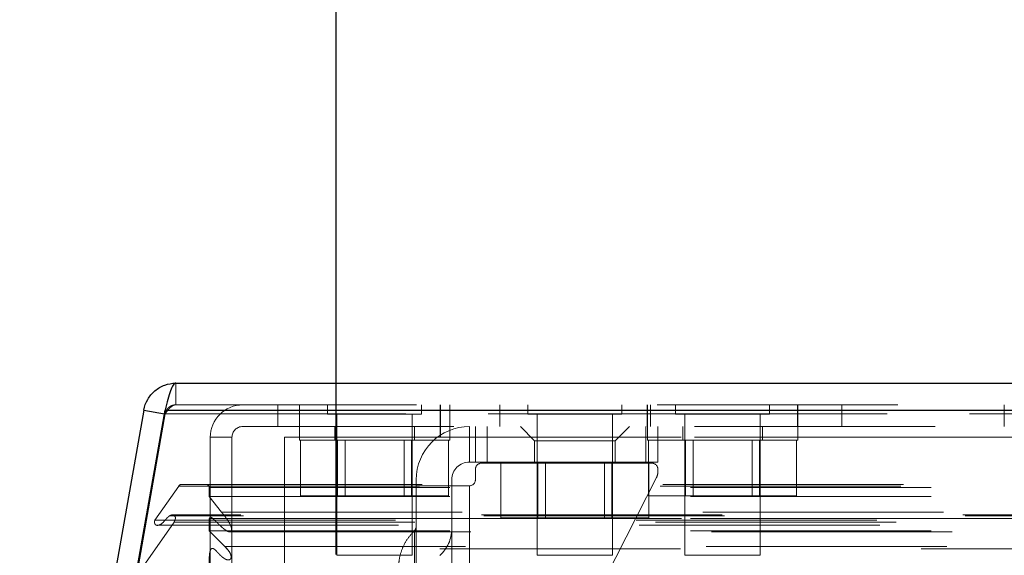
# Model space of a CAD drawing. Header units: inches. Extents: x 0.2 to 10.8, y 0.2 to 8.2.
# Tile 6 of 58: x 3.344 to 3.753, y 2.383 to 2.606. Entities that reach past the tile are written whole.
import ezdxf

# ---------------------------------------------------------------- set-up
doc = ezdxf.new("R2010")
doc.units = ezdxf.units.IN
doc.header["$MEASUREMENT"] = 0
doc.linetypes.add('HIDDEN', pattern=[0.07500000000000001, 0.05, -0.025])
doc.layers.add('DIMENSIONS', color=140, linetype='Continuous')
doc.styles.add('SLDTEXTSTYLE0', font='TXT', dxfattribs={"width": 0.7})
doc.dimstyles.new('SLDDIMSTYLE0', dxfattribs={"dimtxt": 0.0849609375, "dimasz": 0.13, "dimexe": 0, "dimexo": 0.0625, "dimgap": 0.021240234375, "dimtad": 0, "dimtih": 1, "dimtoh": 1, "dimlfac": 8, "dimrnd": 1e-09, "dimzin": 12, "dimdsep": 46, "dimtxsty": 'SLDTEXTSTYLE0', "dimsah": 1, "dimcen": 0.09, "dimadec": 0, "dimazin": 3, "dimtfac": 1, "dimtofl": 0, "dimtmove": 0, "dimatfit": 3, "dimfxl": 0, "dimfrac": 2, "dimtolj": 1, "dimtzin": 12, "dimarcsym": 0})
doc.dimstyles.new('SLDDIMSTYLE1', dxfattribs={"dimtxt": 0.0849609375, "dimasz": 0.13, "dimexe": 0, "dimexo": 0.0625, "dimgap": 0.021240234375, "dimtad": 0, "dimtih": 1, "dimtoh": 1, "dimlfac": 8, "dimrnd": 1e-09, "dimzin": 12, "dimdsep": 46, "dimtxsty": 'SLDTEXTSTYLE0', "dimsah": 1, "dimcen": 0.09, "dimadec": 0, "dimazin": 3, "dimtfac": 1, "dimtmove": 0, "dimatfit": 0, "dimfxl": 0, "dimfrac": 2, "dimtolj": 1, "dimtzin": 12, "dimarcsym": 0})

# ---------------------------------------------------------------- blocks, each defined once
blk = doc.blocks.new('_D_22')
at = {"layer": 'DIMENSIONS'}
for p, q in [((3.107661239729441, 2.347313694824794), (3.107661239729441, 2.597313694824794)), ((3.313353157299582, 2.347313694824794), (2.982661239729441, 2.347313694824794)), ((3.220665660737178, 2.119563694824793), (2.982661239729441, 2.119563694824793)), ((3.107661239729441, 1.873226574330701), (3.107661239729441, 2.119563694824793)), ((2.580748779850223, 1.873226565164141), (2.5522186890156, 1.873226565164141)), ((2.5522186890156, 1.873226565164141), (2.5522186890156, 1.738195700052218)), ((2.833217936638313, 1.873226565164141), (2.861748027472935, 1.873226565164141)), ((2.861748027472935, 1.873226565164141), (2.861748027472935, 1.738195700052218)), ((2.986405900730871, 1.873226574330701), (3.107661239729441, 1.873226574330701)), ((2.5522186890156, 1.738195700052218), (2.580748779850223, 1.738195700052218)), ((2.861748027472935, 1.738195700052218), (2.833217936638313, 1.738195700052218))]:
    blk.add_line(p, q, dxfattribs=at)
for points in [[(3.107661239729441, 2.347313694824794), (3.127661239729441, 2.477313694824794), (3.087661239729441, 2.477313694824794)], [(3.107661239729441, 2.119563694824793), (3.087661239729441, 1.989563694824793), (3.127661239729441, 1.989563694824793)]]:
    blk.add_solid(points, dxfattribs=at)
at = {"layer": 'DIMENSIONS', "char_height": 0.08333333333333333, "attachment_point": 1, "style": 'SLDTEXTSTYLE0'}
for s, insert in [('1.82', (2.580748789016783, 1.99966894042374)), ('46.3', (2.580748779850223, 1.845618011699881))]:
    blk.add_mtext(s, dxfattribs=dict(at, insert=insert))
blk = doc.blocks.new('_D_25')
at = {"layer": 'DIMENSIONS'}
for p, q in [((3.475114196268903, 2.383813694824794), (3.475114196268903, 2.870682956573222)), ((5.167364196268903, 2.383813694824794), (5.167364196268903, 2.870682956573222)), ((4.153042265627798, 2.825158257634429), (4.124512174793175, 2.825158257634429)), ((4.124512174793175, 2.825158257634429), (4.124512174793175, 2.690127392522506)), ((4.476190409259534, 2.825158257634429), (4.504720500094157, 2.825158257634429)), ((4.504720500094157, 2.825158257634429), (4.504720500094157, 2.690127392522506)), ((3.475114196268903, 2.745682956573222), (3.809631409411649, 2.745682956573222)), ((5.167364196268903, 2.745682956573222), (4.819601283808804, 2.745682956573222)), ((4.124512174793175, 2.690127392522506), (4.153042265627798, 2.690127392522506)), ((4.504720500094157, 2.690127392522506), (4.476190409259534, 2.690127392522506))]:
    blk.add_line(p, q, dxfattribs=at)
for points in [[(3.475114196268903, 2.745682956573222), (3.605114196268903, 2.725682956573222), (3.605114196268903, 2.765682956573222)], [(5.167364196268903, 2.745682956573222), (5.037364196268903, 2.765682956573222), (5.037364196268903, 2.725682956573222)]]:
    blk.add_solid(points, dxfattribs=at)
at = {"layer": 'DIMENSIONS', "char_height": 0.08333333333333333, "attachment_point": 1, "style": 'SLDTEXTSTYLE0'}
for s, insert in [('13.54', (4.153042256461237, 2.951600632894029)), ('343.9', (4.153042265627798, 2.79754970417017)), ('INSIDE OPENING', (3.828659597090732, 2.643498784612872))]:
    blk.add_mtext(s, dxfattribs=dict(at, insert=insert))

msp = doc.modelspace()

# ---------------------------------------------------------------- linework, layer by layer
at = {"color": 7, "linetype": 'Continuous', "lineweight": 25}
for p, q in [((3.408484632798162, 2.454955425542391), (5.233932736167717, 2.454955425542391)), ((3.395189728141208, 2.443799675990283), (3.381562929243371, 2.366518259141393)), ((3.390440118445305, 2.366518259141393), (3.404066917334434, 2.443799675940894)), ((3.395189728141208, 2.443799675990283), (3.403799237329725, 2.442281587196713)), ((3.404066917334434, 2.443799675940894), (5.238350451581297, 2.443799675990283))]:
    msp.add_line(p, q, dxfattribs=at)
at = {"color": 7, "linetype": 'HIDDEN', "lineweight": 18}
for p, q in [((3.408484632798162, 2.445955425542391), (3.408484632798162, 2.454955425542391)), ((3.404066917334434, 2.443799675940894), (3.404066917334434, 2.442236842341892)), ((5.238350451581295, 2.443799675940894), (3.404066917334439, 2.443799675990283)), ((3.408484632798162, 2.445955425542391), (5.233932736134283, 2.445955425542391)), ((3.450937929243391, 2.436955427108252), (3.450937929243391, 2.445955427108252)), ((3.459812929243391, 2.445955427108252), (3.459812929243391, 2.436955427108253)), ((3.471531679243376, 2.445955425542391), (3.471531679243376, 2.442049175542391)), ((3.510594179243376, 2.442049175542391), (3.510594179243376, 2.445955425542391)), ((3.518354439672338, 2.432455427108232), (3.518354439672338, 2.445955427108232)), ((3.518437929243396, 2.436955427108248), (3.518437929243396, 2.445955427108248)), ((3.522312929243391, 2.436955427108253), (3.522312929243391, 2.445955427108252)), ((3.543187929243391, 2.445955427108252), (3.543187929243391, 2.436955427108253)), ((3.554802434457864, 2.445955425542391), (3.554802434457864, 2.442049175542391)), ((3.593864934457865, 2.442049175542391), (3.593864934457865, 2.445955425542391)), ((3.604354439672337, 2.445955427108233), (3.604354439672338, 2.436955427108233)), ((3.604437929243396, 2.445955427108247), (3.604437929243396, 2.436955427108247)), ((3.605687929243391, 2.436955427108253), (3.605687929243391, 2.445955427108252)), ((3.616156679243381, 2.445955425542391), (3.616156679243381, 2.442049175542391)), ((3.655219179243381, 2.442049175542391), (3.655219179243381, 2.445955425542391)), ((3.666854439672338, 2.436955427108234), (3.666854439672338, 2.445955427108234)), ((3.666937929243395, 2.436955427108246), (3.666937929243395, 2.445955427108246)), ((3.685312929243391, 2.436955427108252), (3.685312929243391, 2.445955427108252)), ((3.752729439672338, 2.436955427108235), (3.752729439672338, 2.445955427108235)), ((3.404052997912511, 2.442236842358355), (3.390426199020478, 2.364955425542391)), ((3.390440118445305, 2.364955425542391), (3.404066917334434, 2.442236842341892)), ((3.403799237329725, 2.442281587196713), (3.404052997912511, 2.442236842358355)), ((3.404066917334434, 2.442236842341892), (5.238350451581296, 2.442236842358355)), ((5.238350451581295, 2.442236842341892), (3.404066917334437, 2.442236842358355)), ((3.471531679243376, 2.442049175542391), (3.510594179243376, 2.442049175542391)), ((3.475437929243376, 2.442049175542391), (3.475437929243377, 2.383455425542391)), ((3.506687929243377, 2.383455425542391), (3.506687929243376, 2.442049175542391)), ((3.554802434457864, 2.442049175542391), (3.593864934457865, 2.442049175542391)), ((3.558708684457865, 2.442049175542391), (3.558708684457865, 2.383455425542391)), ((3.589958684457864, 2.383455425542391), (3.589958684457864, 2.442049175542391)), ((3.616156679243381, 2.442049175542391), (3.655219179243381, 2.442049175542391)), ((3.620062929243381, 2.442049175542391), (3.620062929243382, 2.383455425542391)), ((3.651312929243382, 2.383455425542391), (3.651312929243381, 2.442049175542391)), ((3.436312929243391, 2.436955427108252), (3.450937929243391, 2.436955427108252)), ((3.450937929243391, 2.436955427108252), (3.518354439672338, 2.436955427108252)), ((3.459812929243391, 2.436955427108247), (3.459812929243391, 2.431330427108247)), ((3.474500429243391, 2.436955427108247), (3.474500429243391, 2.431330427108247)), ((3.507625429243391, 2.431330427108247), (3.507625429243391, 2.436955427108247)), ((5.123979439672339, 2.436955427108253), (3.518354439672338, 2.436955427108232)), ((3.518437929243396, 2.432455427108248), (3.518437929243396, 2.436955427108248)), ((3.522312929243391, 2.431330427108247), (3.522312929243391, 2.436955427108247)), ((3.530534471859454, 2.436955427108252), (3.530534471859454, 2.422191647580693)), ((3.530534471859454, 2.422191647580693), (3.530534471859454, 2.436955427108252)), ((3.530534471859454, 2.436955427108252), (3.530534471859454, 2.422191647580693)), ((3.530534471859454, 2.422191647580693), (3.530534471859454, 2.436955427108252)), ((3.532995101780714, 2.436955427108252), (3.532995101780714, 2.422191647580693)), ((3.537916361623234, 2.436955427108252), (3.537916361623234, 2.422191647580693)), ((3.537916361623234, 2.436955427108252), (3.537916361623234, 2.422191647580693)), ((3.537916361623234, 2.436955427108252), (3.537916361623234, 2.422191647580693)), ((3.537916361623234, 2.436955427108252), (3.537916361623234, 2.422191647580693)), ((3.551695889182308, 2.436955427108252), (3.557601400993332, 2.431049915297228)), ((3.591065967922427, 2.431049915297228), (3.59697147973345, 2.436955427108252)), ((3.603861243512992, 2.436955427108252), (3.603861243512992, 2.422191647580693)), ((3.603861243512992, 2.436955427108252), (3.603861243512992, 2.422191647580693)), ((3.603861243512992, 2.436955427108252), (3.603861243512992, 2.422191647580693)), ((3.603861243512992, 2.436955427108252), (3.603861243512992, 2.422191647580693)), ((3.604437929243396, 2.436955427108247), (3.604437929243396, 2.431330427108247)), ((3.608782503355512, 2.436955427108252), (3.608782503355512, 2.422191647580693)), ((3.619125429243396, 2.436955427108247), (3.619125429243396, 2.431330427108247)), ((3.652250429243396, 2.431330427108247), (3.652250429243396, 2.436955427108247)), ((3.666937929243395, 2.431330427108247), (3.666937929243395, 2.436955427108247)), ((3.431812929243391, 2.432455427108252), (3.422812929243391, 2.432455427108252)), ((3.422812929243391, 2.368455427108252), (3.422812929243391, 2.432455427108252)), ((3.431812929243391, 2.368455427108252), (3.431812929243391, 2.432455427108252)), ((3.453604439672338, 2.432455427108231), (3.453604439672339, 2.368455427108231)), ((3.518354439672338, 2.432455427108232), (3.453604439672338, 2.432455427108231)), ((3.453687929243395, 2.368455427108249), (3.453687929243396, 2.432455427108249)), ((3.459812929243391, 2.431330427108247), (3.522312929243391, 2.431330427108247)), ((3.460319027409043, 2.431330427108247), (3.460319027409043, 2.408205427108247)), ((3.475690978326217, 2.431330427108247), (3.475690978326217, 2.408205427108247)), ((3.478819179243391, 2.431330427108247), (3.478819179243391, 2.408205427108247)), ((3.503306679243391, 2.408205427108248), (3.503306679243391, 2.431330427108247)), ((3.506434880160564, 2.431330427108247), (3.506434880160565, 2.408205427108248)), ((3.518354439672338, 2.432455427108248), (3.518437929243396, 2.432455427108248)), ((5.123979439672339, 2.432455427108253), (3.518354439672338, 2.432455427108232)), ((5.123979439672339, 2.432455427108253), (3.518354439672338, 2.432455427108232)), ((3.518437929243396, 2.432455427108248), (5.123979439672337, 2.432455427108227)), ((3.518437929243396, 2.432455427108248), (5.123979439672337, 2.432455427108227)), ((3.521806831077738, 2.431330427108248), (3.521806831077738, 2.408205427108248)), ((3.591065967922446, 2.431049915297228), (3.557601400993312, 2.431049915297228)), ((3.557601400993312, 2.431049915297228), (3.557601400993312, 2.422191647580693)), ((3.591065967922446, 2.422191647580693), (3.591065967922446, 2.431049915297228)), ((3.604437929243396, 2.431330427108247), (3.666937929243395, 2.431330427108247)), ((3.604944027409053, 2.431330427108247), (3.604944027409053, 2.408205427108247)), ((3.620315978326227, 2.431330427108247), (3.620315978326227, 2.408205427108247)), ((3.623444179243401, 2.431330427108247), (3.623444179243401, 2.408205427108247)), ((3.647931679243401, 2.408205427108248), (3.647931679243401, 2.431330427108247)), ((3.651059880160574, 2.431330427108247), (3.651059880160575, 2.408205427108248)), ((3.666431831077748, 2.431330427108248), (3.666431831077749, 2.408205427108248)), ((3.532995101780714, 2.422191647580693), (3.530534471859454, 2.422191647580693)), ((3.537916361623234, 2.422191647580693), (3.532995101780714, 2.422191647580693)), ((3.532995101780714, 2.419238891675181), (3.532995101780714, 2.414809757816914)), ((3.606321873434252, 2.421699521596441), (3.535455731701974, 2.421699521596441)), ((3.537916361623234, 2.422191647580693), (3.603861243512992, 2.422191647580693)), ((3.543589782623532, 2.422191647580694), (3.543589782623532, 2.399066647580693)), ((3.558961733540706, 2.422191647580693), (3.558961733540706, 2.399066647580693)), ((3.562089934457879, 2.422191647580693), (3.562089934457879, 2.399066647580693)), ((3.586577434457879, 2.399066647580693), (3.58657743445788, 2.422191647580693)), ((3.589705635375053, 2.422191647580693), (3.589705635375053, 2.399066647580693)), ((3.608782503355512, 2.422191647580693), (3.603861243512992, 2.422191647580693)), ((3.605077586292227, 2.422191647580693), (3.605077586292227, 2.399066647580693)), ((3.608782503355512, 2.417958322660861), (3.608782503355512, 2.419238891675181)), ((3.508388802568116, 2.414809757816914), (3.508388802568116, 2.412349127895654)), ((3.523152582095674, 2.412349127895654), (3.523152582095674, 2.414809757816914)), ((3.608247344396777, 2.415726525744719), (3.53928485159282, 2.280196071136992)), ((3.409732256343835, 2.412223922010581), (3.399825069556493, 2.398074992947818)), ((3.409732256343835, 2.412223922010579), (5.232685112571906, 2.412223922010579)), ((3.410828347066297, 2.412873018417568), (5.231589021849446, 2.412873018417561)), ((3.422404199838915, 2.411623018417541), (5.220013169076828, 2.411623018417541)), ((3.422404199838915, 2.407824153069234), (3.422404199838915, 2.411623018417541)), ((3.422404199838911, 2.411623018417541), (5.220013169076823, 2.411623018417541)), ((3.508388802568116, 2.412349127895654), (3.508388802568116, 2.277506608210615)), ((3.530534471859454, 2.412349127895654), (3.508388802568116, 2.412349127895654)), ((3.523152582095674, 2.412349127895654), (3.523152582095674, 2.277506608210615)), ((3.530534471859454, 2.412349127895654), (3.530534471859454, 2.277506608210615)), ((3.530534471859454, 2.412349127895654), (3.530534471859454, 2.277506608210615)), ((3.530534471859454, 2.277506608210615), (3.530534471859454, 2.412349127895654)), ((3.530534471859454, 2.277506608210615), (3.530534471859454, 2.412349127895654)), ((3.530534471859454, 2.412349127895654), (3.530534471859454, 2.277506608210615)), ((3.530534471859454, 2.412349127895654), (3.530534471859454, 2.277506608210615)), ((3.530534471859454, 2.277506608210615), (3.530534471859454, 2.412349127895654)), ((3.530534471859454, 2.277506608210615), (3.530534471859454, 2.412349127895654)), ((3.42745315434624, 2.401361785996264), (3.422404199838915, 2.407824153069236)), ((3.422404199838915, 2.407824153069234), (5.220013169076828, 2.407824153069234)), ((3.460319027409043, 2.408205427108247), (3.475690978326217, 2.408205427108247)), ((3.475690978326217, 2.408205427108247), (3.506434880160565, 2.408205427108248)), ((3.506434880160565, 2.408205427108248), (3.521806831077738, 2.408205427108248)), ((3.604944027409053, 2.408205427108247), (3.620315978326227, 2.408205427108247)), ((3.620315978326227, 2.408205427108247), (3.651059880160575, 2.408205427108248)), ((3.651059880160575, 2.408205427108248), (3.666431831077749, 2.408205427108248)), ((3.399825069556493, 2.398074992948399), (5.242592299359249, 2.398074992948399)), ((5.236539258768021, 2.399827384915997), (3.405897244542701, 2.399827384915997)), ((5.23550065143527, 2.400192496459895), (3.406924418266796, 2.400192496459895)), ((3.422404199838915, 2.398771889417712), (5.220013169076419, 2.398771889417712)), ((3.422404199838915, 2.393604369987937), (3.422404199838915, 2.398771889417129)), ((3.423798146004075, 2.398782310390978), (3.423782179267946, 2.398782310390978)), ((5.218615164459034, 2.398782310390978), (3.423798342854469, 2.398782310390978)), ((3.427453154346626, 2.401361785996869), (5.214964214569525, 2.401361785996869)), ((3.543589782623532, 2.399066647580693), (3.558961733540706, 2.399066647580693)), ((3.558961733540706, 2.399066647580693), (3.589705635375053, 2.399066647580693)), ((3.589705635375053, 2.399066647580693), (3.605077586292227, 2.399066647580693)), ((3.407778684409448, 2.397198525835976), (3.39297953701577, 2.37606315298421)), ((3.400997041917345, 2.395886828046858), (5.24140942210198, 2.395886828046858)), ((3.407778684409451, 2.397198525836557), (5.234638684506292, 2.397198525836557)), ((3.428846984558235, 2.387117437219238), (3.422404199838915, 2.393604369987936)), ((3.422404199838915, 2.393604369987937), (5.220013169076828, 2.393604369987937)), ((3.431051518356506, 2.393127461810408), (5.211353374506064, 2.393127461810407)), ((5.218154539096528, 2.386104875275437), (3.424258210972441, 2.386104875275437)), ((3.428846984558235, 2.38711743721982), (5.213570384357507, 2.38711743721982)), ((3.428846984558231, 2.38711743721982), (5.213570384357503, 2.38711743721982)), ((3.475437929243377, 2.383455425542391), (3.506687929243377, 2.383455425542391)), ((3.558708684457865, 2.383455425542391), (3.589958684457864, 2.383455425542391)), ((3.620062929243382, 2.383455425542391), (3.651312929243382, 2.383455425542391))]:
    msp.add_line(p, q, dxfattribs=at)
for centre, radius, start, end in [((3.436312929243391, 2.432455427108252), 0.01350000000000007, 90, 180), ((3.436312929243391, 2.432455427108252), 0.004499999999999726, 90, 180), ((3.530534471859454, 2.414809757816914), 0.02214566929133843, 90, 180), ((3.530534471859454, 2.414809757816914), 0.007381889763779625, 90, 180), ((3.535455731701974, 2.419238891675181), 0.002460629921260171, 90, 180), ((3.606321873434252, 2.419238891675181), 0.002460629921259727, 0, 90), ((3.530534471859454, 2.414809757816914), 0.002460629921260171, 270.0000000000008, 0), ((3.603861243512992, 2.417958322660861), 0.004921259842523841, 333.0314640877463, 0), ((3.410828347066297, 2.411623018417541), 0.001250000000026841, 90, 151.2673752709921), ((3.421154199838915, 2.411623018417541), 0.001250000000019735, 0, 90), ((3.505928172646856, 2.395471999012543), 0.002460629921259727, 314.4762724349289, 0), ((3.508388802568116, 2.394405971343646), 0.0147637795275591, 311.7633977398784, 0)]:
    msp.add_arc(centre, radius, start, end, dxfattribs=at)
at = {"color": 7, "linetype": 'Continuous', "lineweight": 25}
for points in [[(3.395189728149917, 2.443799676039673), (3.395462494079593, 2.445346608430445), (3.396007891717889, 2.446845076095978), (3.397578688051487, 2.449565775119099), (3.398603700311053, 2.450787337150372), (3.401010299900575, 2.452806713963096), (3.402391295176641, 2.453604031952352), (3.405343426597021, 2.454678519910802), (3.406913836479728, 2.454955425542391), (3.408484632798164, 2.454955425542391)], [(3.40848463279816, 2.454955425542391), (3.408116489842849, 2.45495542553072), (3.407748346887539, 2.454678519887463), (3.407012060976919, 2.453604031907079), (3.406643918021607, 2.452806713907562), (3.405907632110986, 2.450787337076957), (3.405539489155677, 2.44956577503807), (3.404803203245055, 2.446845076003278), (3.404435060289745, 2.445346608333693), (3.404066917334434, 2.443799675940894)]]:
    msp.add_open_spline(points, degree=3, knots=[0, 0, 0, 0, 0.25, 0.25, 0.5, 0.5, 0.75, 0.75, 1, 1, 1, 1], dxfattribs=at)
at = {"color": 7, "linetype": 'HIDDEN', "lineweight": 18}
for points, knots in [([(3.408484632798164, 2.445955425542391), (3.408335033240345, 2.445951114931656), (3.408035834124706, 2.445942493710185), (3.407591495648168, 2.445872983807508), (3.407156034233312, 2.445762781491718), (3.406733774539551, 2.445608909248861), (3.406328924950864, 2.445413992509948), (3.405945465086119, 2.445179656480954), (3.405497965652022, 2.444840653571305), (3.405019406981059, 2.444362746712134), (3.404569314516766, 2.443716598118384), (3.404228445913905, 2.443003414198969), (3.404111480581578, 2.442492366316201), (3.404052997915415, 2.442236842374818)], [0, 0, 0, 0, 0.07144899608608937, 0.1428979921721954, 0.2143469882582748, 0.2857959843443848, 0.3572449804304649, 0.4286939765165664, 0.5001429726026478, 0.6251072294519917, 0.7500714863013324, 0.8750357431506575, 1, 1, 1, 1]), ([(3.404066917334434, 2.442236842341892), (3.404172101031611, 2.442383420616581), (3.404382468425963, 2.442676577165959), (3.404698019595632, 2.443102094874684), (3.405013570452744, 2.443511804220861), (3.405329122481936, 2.443900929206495), (3.405644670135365, 2.444265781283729), (3.405960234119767, 2.444602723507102), (3.406354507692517, 2.444984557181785), (3.406828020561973, 2.445372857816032), (3.407380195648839, 2.445703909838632), (3.407932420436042, 2.445915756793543), (3.408300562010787, 2.445942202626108), (3.40848463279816, 2.445955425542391)], [0, 0, 0, 0, 0.07144899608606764, 0.1428979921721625, 0.2143469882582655, 0.2857959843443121, 0.3572449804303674, 0.4286939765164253, 0.50014297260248, 0.6251072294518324, 0.7500714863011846, 0.8750357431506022, 1, 1, 1, 1]), ([(3.399825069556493, 2.398074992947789), (3.399793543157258, 2.398013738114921), (3.399730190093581, 2.397890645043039), (3.399671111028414, 2.397674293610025), (3.399638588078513, 2.39744363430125), (3.39963473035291, 2.39720227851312), (3.399658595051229, 2.396958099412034), (3.399710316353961, 2.3967186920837), (3.399789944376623, 2.39649272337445), (3.399898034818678, 2.396289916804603), (3.400065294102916, 2.396083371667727), (3.400372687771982, 2.395905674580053), (3.400754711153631, 2.395860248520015), (3.401176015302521, 2.395901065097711), (3.401896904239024, 2.396097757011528), (3.402973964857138, 2.396762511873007), (3.403988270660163, 2.397956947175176), (3.404843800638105, 2.398941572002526), (3.405509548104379, 2.399572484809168), (3.406188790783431, 2.400053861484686), (3.406926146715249, 2.40026312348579), (3.407595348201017, 2.400064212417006), (3.408020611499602, 2.399676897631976), (3.408294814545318, 2.399283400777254), (3.408320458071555, 2.398890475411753), (3.408267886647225, 2.398490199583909), (3.408154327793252, 2.398087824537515), (3.407977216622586, 2.397654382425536), (3.407853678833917, 2.397370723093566), (3.40777868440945, 2.397198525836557)], [0, 0, 0, 0, 0.01286879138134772, 0.02586014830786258, 0.03915414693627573, 0.05280973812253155, 0.06678895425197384, 0.08099193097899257, 0.09530063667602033, 0.1096358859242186, 0.1240351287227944, 0.1483514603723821, 0.1869717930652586, 0.2169893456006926, 0.2495702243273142, 0.363153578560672, 0.4986136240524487, 0.5635885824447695, 0.6272607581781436, 0.6891535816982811, 0.7481889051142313, 0.8066944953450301, 0.849955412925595, 0.8739836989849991, 0.8919318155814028, 0.9150774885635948, 0.9430074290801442, 0.9654022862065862, 1, 1, 1, 1]), ([(3.422404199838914, 2.398771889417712), (3.422420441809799, 2.398802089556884), (3.422463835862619, 2.398882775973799), (3.422564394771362, 2.399011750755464), (3.422707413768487, 2.399159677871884), (3.422909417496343, 2.399272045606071), (3.423164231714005, 2.399235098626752), (3.423434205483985, 2.399085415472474), (3.423851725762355, 2.39875133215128), (3.424428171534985, 2.398168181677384), (3.425163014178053, 2.397460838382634), (3.425903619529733, 2.39673572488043), (3.426637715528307, 2.396027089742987), (3.427382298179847, 2.395318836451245), (3.428174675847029, 2.39461694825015), (3.42905034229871, 2.393940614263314), (3.429828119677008, 2.393459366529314), (3.430468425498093, 2.393187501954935), (3.430948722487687, 2.393059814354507), (3.431344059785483, 2.39321445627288), (3.431578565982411, 2.393479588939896), (3.431659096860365, 2.393735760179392), (3.43169066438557, 2.394053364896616), (3.431676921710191, 2.394415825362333), (3.43161530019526, 2.394805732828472), (3.431479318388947, 2.395300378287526), (3.431231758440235, 2.395917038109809), (3.430846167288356, 2.396681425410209), (3.430338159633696, 2.397538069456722), (3.429782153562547, 2.398374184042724), (3.429235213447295, 2.399142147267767), (3.428751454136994, 2.399803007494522), (3.428295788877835, 2.400394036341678), (3.427869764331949, 2.400912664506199), (3.427587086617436, 2.401217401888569), (3.427453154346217, 2.401361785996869)], [0, 0, 0, 0, 0.00439356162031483, 0.01173838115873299, 0.02163481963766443, 0.03350566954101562, 0.04779306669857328, 0.06568677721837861, 0.08271741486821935, 0.1309393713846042, 0.1816873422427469, 0.2321676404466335, 0.2822821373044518, 0.3319640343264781, 0.3859283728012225, 0.4419291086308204, 0.4994657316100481, 0.5270850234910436, 0.55441872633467, 0.5825390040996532, 0.5921652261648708, 0.6028740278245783, 0.6156205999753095, 0.6301815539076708, 0.6459191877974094, 0.6630307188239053, 0.6933290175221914, 0.7305967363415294, 0.7749517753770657, 0.8266059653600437, 0.8674982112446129, 0.9053336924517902, 0.9400534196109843, 0.9715974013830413, 1, 1, 1, 1]), ([(3.50765212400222, 2.393716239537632), (3.506663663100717, 2.392626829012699), (3.504686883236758, 2.390448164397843), (3.502619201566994, 2.386526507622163), (3.501261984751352, 2.382305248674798), (3.501096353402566, 2.379368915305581), (3.501013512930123, 2.377900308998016)], [0, 0, 0, 0, 0.2500635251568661, 0.5000911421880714, 0.7499707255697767, 0.9999999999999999, 0.9999999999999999, 0.9999999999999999, 0.9999999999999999]), ([(3.50765212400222, 2.377900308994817), (3.50765212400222, 2.3820575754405), (3.50765212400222, 2.388203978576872), (3.50765212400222, 2.392892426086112), (3.50765212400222, 2.394128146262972), (3.50765212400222, 2.392892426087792), (3.50765212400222, 2.388203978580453), (3.50765212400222, 2.382057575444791), (3.50765212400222, 2.377900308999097)], [3.14159265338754, 3.14159265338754, 3.14159265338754, 3.14159265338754, 3.92699081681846, 4.31968989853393, 4.71238898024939, 5.10508806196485, 5.49778714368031, 6.28318530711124, 6.28318530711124, 6.28318530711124, 6.28318530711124]), ([(3.50765212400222, 2.377900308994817), (3.50765212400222, 2.3820575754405), (3.50765212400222, 2.388203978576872), (3.50765212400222, 2.392892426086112), (3.50765212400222, 2.394128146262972), (3.50765212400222, 2.392892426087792), (3.50765212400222, 2.388203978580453), (3.50765212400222, 2.382057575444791), (3.50765212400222, 2.377900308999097)], [3.14159265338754, 3.14159265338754, 3.14159265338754, 3.14159265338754, 3.92699081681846, 4.31968989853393, 4.71238898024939, 5.10508806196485, 5.49778714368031, 6.28318530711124, 6.28318530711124, 6.28318530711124, 6.28318530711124]), ([(3.50765212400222, 2.377900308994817), (3.50765212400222, 2.3820575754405), (3.50765212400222, 2.388203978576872), (3.50765212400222, 2.392892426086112), (3.50765212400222, 2.394128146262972), (3.50765212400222, 2.392892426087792), (3.50765212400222, 2.388203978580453), (3.50765212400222, 2.382057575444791), (3.50765212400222, 2.377900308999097)], [3.14159265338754, 3.14159265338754, 3.14159265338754, 3.14159265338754, 3.92699081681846, 4.31968989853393, 4.71238898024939, 5.10508806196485, 5.49778714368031, 6.28318530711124, 6.28318530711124, 6.28318530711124, 6.28318530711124]), ([(3.50765212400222, 2.377900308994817), (3.50765212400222, 2.3820575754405), (3.50765212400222, 2.388203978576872), (3.50765212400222, 2.392892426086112), (3.50765212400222, 2.394128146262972), (3.50765212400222, 2.392892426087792), (3.50765212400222, 2.388203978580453), (3.50765212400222, 2.382057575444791), (3.50765212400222, 2.377900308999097)], [3.14159265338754, 3.14159265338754, 3.14159265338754, 3.14159265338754, 3.92699081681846, 4.31968989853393, 4.71238898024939, 5.10508806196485, 5.49778714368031, 6.28318530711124, 6.28318530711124, 6.28318530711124, 6.28318530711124]), ([(3.422404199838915, 2.379848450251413), (3.422391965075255, 2.380297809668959), (3.422368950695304, 2.381143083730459), (3.422381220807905, 2.382332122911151), (3.422431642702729, 2.383362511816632), (3.422525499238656, 2.384238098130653), (3.422655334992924, 2.384973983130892), (3.422856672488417, 2.385589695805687), (3.423168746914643, 2.386069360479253), (3.423571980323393, 2.386342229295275), (3.424014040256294, 2.386263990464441), (3.42442930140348, 2.386018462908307), (3.424831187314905, 2.385691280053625), (3.425278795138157, 2.385257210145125), (3.425806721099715, 2.384684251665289), (3.426437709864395, 2.383984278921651), (3.427190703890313, 2.383243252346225), (3.427913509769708, 2.382605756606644), (3.428614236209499, 2.382103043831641), (3.429286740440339, 2.381724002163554), (3.429938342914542, 2.381473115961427), (3.430509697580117, 2.381470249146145), (3.430949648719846, 2.381630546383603), (3.4312440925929, 2.381897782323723), (3.431428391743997, 2.382289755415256), (3.431501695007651, 2.382742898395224), (3.431432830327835, 2.383265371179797), (3.431262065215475, 2.383863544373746), (3.430941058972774, 2.384551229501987), (3.430432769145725, 2.385304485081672), (3.429724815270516, 2.386205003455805), (3.429158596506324, 2.386793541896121), (3.428846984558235, 2.38711743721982)], [0, 0, 0, 0, 0.05159709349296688, 0.09705746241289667, 0.1363959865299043, 0.1700280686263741, 0.1985071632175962, 0.2234096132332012, 0.2470047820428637, 0.2713002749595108, 0.2965928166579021, 0.3124864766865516, 0.3447978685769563, 0.3723342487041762, 0.3998590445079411, 0.4530070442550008, 0.5026465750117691, 0.5487277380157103, 0.5911302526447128, 0.6301307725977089, 0.6659283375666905, 0.6994513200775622, 0.7213920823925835, 0.7400257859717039, 0.7567515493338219, 0.7731646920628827, 0.7917274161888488, 0.8168017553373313, 0.8462154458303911, 0.8858238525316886, 0.9371644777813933, 1, 1, 1, 1]), ([(3.428846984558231, 2.38711743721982), (3.429514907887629, 2.386412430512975), (3.430454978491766, 2.385420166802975), (3.43131433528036, 2.38385747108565), (3.43147130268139, 2.382978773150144), (3.431466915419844, 2.382471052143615), (3.431399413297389, 2.382146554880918), (3.431238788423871, 2.381866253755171), (3.430922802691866, 2.381600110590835), (3.430466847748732, 2.381438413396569), (3.430105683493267, 2.381527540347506), (3.429936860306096, 2.381569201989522)], [0, 0, 0, 0, 0.402983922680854, 0.5671808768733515, 0.6658659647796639, 0.7060710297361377, 0.740043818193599, 0.7801082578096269, 0.8262010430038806, 0.9187591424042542, 0.9999999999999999, 0.9999999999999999, 0.9999999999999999, 0.9999999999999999])]:
    msp.add_open_spline(points, degree=3, knots=knots, dxfattribs=at)

# ---------------------------------------------------------------- dimensions: what is measured, and where the dimension line sits
at = {"layer": 'DIMENSIONS'}
dim = msp.add_linear_dim(base=(5.167364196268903, 2.745682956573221), p1=(3.475114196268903, 2.333813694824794), p2=(5.167364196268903, 2.333813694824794), text='<>\\PINSIDE OPENING', dimstyle='SLDDIMSTYLE0', dxfattribs=at)
dim.commit()
dim.dimension.update_dxf_attribs({"geometry": '_D_25', "text_midpoint": (4.314616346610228, 2.745682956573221), "dimtype": 160})
dim = msp.add_linear_dim(base=(3.107661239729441, 2.119563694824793), p1=(3.363353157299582, 2.347313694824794), p2=(3.270665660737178, 2.119563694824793), angle=90.0000000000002, dimstyle='SLDDIMSTYLE1', dxfattribs=at)
dim.commit()
dim.dimension.update_dxf_attribs({"geometry": '_D_22', "text_midpoint": (3.107661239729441, 1.873226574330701), "dimtype": 160})

doc.saveas('drawing.dxf')
